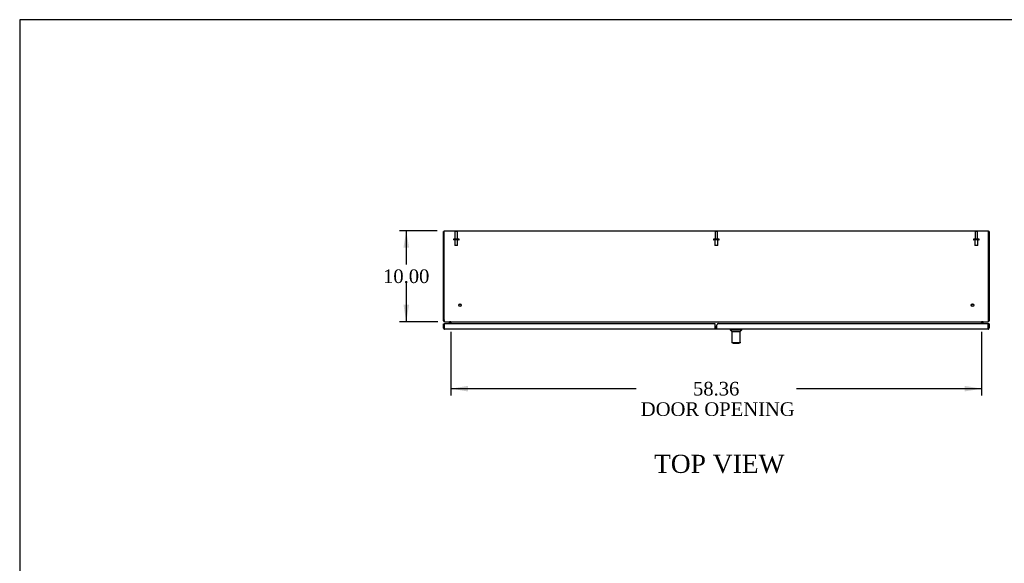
# Model space of a CAD drawing. Header units: inches. Extents: x 1 to 299, y -2 to 199.
# Tile 3 of 6: x 1 to 110, y 139 to 199. Entities that reach past the tile are written whole.
import ezdxf
from ezdxf.enums import TextEntityAlignment as Align
from ezdxf.lldxf.tags import DXFTag

# ---------------------------------------------------------------- set-up
doc = ezdxf.new("R2010")
doc.units = ezdxf.units.IN
doc.header["$MEASUREMENT"] = 0
for name, color, linetype in [('COM53148-1', 7, 'Continuous'), ('COM54646', 7, 'Continuous'), ('COM55251-2', 7, 'Continuous'), ('COM55253-2', 7, 'Continuous'), ('Default', 7, 'Continuous'), ('GSK11033', 7, 'Continuous'), ('GSK11136', 7, 'Continuous'), ('HAN13040', 7, 'Continuous'), ('HNG14573-1', 7, 'Continuous'), ('STD21878', 7, 'Continuous'), ('STD26098', 7, 'Continuous')]:
    doc.layers.add(name, color=color, linetype=linetype)
doc.styles.add('SEACAD_Times_New_Roman', font='times.ttf')
tags = doc.linetypes.add('HIDDEN2', pattern=[0.1875, 0.125, -0.0625]).pattern_tags.tags
tags[6:7] = [DXFTag(74, 4), DXFTag(75, 0), DXFTag(340, '0'), DXFTag(46, 0.0), DXFTag(50, 0.0), DXFTag(44, 0.0), DXFTag(45, 0.0)]
tags[4:5] = [DXFTag(74, 4), DXFTag(75, 0), DXFTag(340, '0'), DXFTag(46, 0.0), DXFTag(50, 0.0), DXFTag(44, 0.0), DXFTag(45, 0.0)]
doc.dimstyles.new('HAMMOND_(STH_-_300x200)', dxfattribs={"dimtxt": 1.5, "dimasz": 1.875, "dimexe": 0.75, "dimexo": 0.75, "dimgap": 0.375, "dimtad": 0, "dimtih": 1, "dimtoh": 1, "dimzin": 0, "dimdsep": 46, "dimtxsty": 'SEACAD_Times_New_Roman', "dimblk1": '_SE_FILLED', "dimblk2": '_SE_FILLED', "dimsah": 1, "dimcen": 0.75, "dimadec": 0, "dimazin": 0, "dimtfac": 0.8, "dimtofl": 0, "dimtmove": 0, "dimatfit": 3, "dimfxl": 1, "dimtolj": 1, "dimtzin": 0, "dimarcsym": 0})

# ---------------------------------------------------------------- blocks, each defined once
blk = doc.blocks.new('SE4')
at = {"layer": 'COM53148-1', "color": 7, "linetype": 'Continuous'}
for p, q in [((48.03, 175.59), (48.03, 175.7)), ((48.03, 175.7), (107.89, 175.7)), ((48.03, 165.91), (48.03, 175.59)), ((107.89, 175.7), (107.89, 175.59)), ((107.89, 165.91), (107.89, 175.59)), ((48.1, 165.7), (107.83, 165.7)), ((48.78, 165.68), (48.78, 165.67)), ((48.78, 165.67), (48.78, 165.48)), ((107.14, 165.67), (107.14, 165.68)), ((107.14, 165.48), (107.14, 165.67))]:
    blk.add_line(p, q, dxfattribs=at)
for centre, radius, start, end in [((48.35, 165.91), 0.312, 180, 198.093), ((48.7, 165.55), 0.147, 56.2672, 86.9174), ((107.22, 165.55), 0.147, 93.0826, 123.7328), ((107.58, 165.91), 0.312, 341.907, 360)]:
    blk.add_arc(centre, radius, start, end, dxfattribs=at)
for points in [[(48.1, 165.7), (48.09, 165.7), (48.09, 165.7), (48.08, 165.71), (48.07, 165.72), (48.06, 165.74), (48.06, 165.75), (48.05, 165.78), (48.05, 165.79), (48.05, 165.81)], [(107.87, 165.81), (107.87, 165.79), (107.87, 165.78), (107.86, 165.75), (107.86, 165.74), (107.85, 165.72), (107.85, 165.71), (107.84, 165.7), (107.83, 165.7), (107.83, 165.7)]]:
    blk.add_open_spline(points, degree=3, knots=[0, 0, 0, 0, 0.25, 0.25, 0.5, 0.5, 0.75, 0.75, 1, 1, 1, 1], dxfattribs=at)
at = {"layer": 'COM54646', "color": 7, "linetype": 'Continuous'}
for p, q in [((47.96, 165.91), (47.96, 175.63)), ((47.96, 175.63), (48.03, 175.63)), ((107.96, 175.63), (107.89, 175.63)), ((107.96, 175.63), (107.96, 165.91)), ((47.96, 165.81), (47.96, 165.91)), ((48.03, 165.81), (47.96, 165.81)), ((48.07, 165.73), (48.07, 165.7)), ((48.1, 165.7), (48.07, 165.7)), ((48.71, 165.68), (48.75, 165.69)), ((48.71, 165.67), (48.71, 165.48)), ((107.21, 165.68), (107.17, 165.69)), ((107.21, 165.48), (107.21, 165.67)), ((107.85, 165.7), (107.83, 165.7)), ((107.85, 165.73), (107.85, 165.7)), ((107.89, 165.81), (107.96, 165.81)), ((107.96, 165.91), (107.96, 165.81))]:
    blk.add_line(p, q, dxfattribs=at)
for centre, radius, start, end in [((48.07, 165.81), 0.108, 180, 270), ((48.07, 165.81), 0.036, 180, 247.0559), ((48.68, 165.67), 0.036, 18.6034, 90), ((48.68, 165.67), 0.036, 0, 18.6034), ((48.68, 165.67), 0.108, 0, 6.7326), ((107.25, 165.67), 0.108, 173.2674, 180), ((107.25, 165.67), 0.036, 90, 161.3966), ((107.25, 165.67), 0.036, 161.3966, 180), ((107.85, 165.81), 0.108, 270, 0), ((107.85, 165.81), 0.036, 292.9441, 0)]:
    blk.add_arc(centre, radius, start, end, dxfattribs=at)
at = {"layer": 'COM55251-2', "color": 7, "linetype": 'Continuous'}
for p, q in [((78.04, 164.97), (78.04, 165.36)), ((78.04, 164.86), (78.04, 164.97)), ((107.84, 164.86), (78.04, 164.86)), ((107.87, 165.48), (78.17, 165.48)), ((107.84, 164.86), (107.84, 164.86)), ((107.84, 164.86), (107.84, 164.86)), ((107.84, 164.86), (107.84, 164.86)), ((107.95, 165.48), (107.87, 165.48)), ((107.87, 165.48), (107.87, 165.18)), ((107.87, 164.97), (107.87, 165.48)), ((107.87, 164.97), (107.87, 164.97)), ((107.87, 164.92), (107.87, 164.97)), ((107.87, 164.97), (107.87, 164.88)), ((107.87, 164.92), (107.9, 164.88)), ((107.95, 165.48), (107.95, 164.97))]:
    blk.add_line(p, q, dxfattribs=at)
for centre, radius, start, end in [((78.17, 165.36), 0.125, 90, 180), ((107.84, 164.97), 0.108, 270.2175, 305.5265), ((107.84, 164.97), 0.108, 270, 270.1008), ((107.84, 164.97), 0.108, 305.5265, 0)]:
    blk.add_arc(centre, radius, start, end, dxfattribs=at)
blk.add_open_spline([(107.87, 164.88), (107.87, 164.87), (107.86, 164.87), (107.85, 164.86), (107.84, 164.86), (107.84, 164.86)], degree=3, knots=[0, 0, 0, 0, 0.5, 0.5, 1, 1, 1, 1], dxfattribs=at)
at = {"layer": 'COM55253-2', "color": 7, "linetype": 'Continuous'}
for p, q in [((47.98, 165.48), (48.05, 165.48)), ((47.98, 164.97), (47.98, 165.48)), ((48.05, 164.92), (48.02, 164.88)), ((77.85, 165.48), (48.05, 165.48)), ((48.05, 165.48), (48.05, 164.97)), ((48.05, 165.18), (48.05, 165.48)), ((48.05, 164.97), (48.05, 164.97)), ((48.05, 164.97), (48.05, 164.88)), ((48.05, 164.97), (48.05, 164.92)), ((48.08, 164.86), (48.09, 164.86)), ((77.85, 164.86), (48.09, 164.86)), ((48.09, 164.86), (48.09, 164.86)), ((48.09, 164.86), (48.09, 164.86)), ((77.85, 164.97), (77.85, 165.48)), ((77.85, 164.97), (77.85, 164.86))]:
    blk.add_line(p, q, dxfattribs=at)
for start, end in [(180, 234.4735), (234.4735, 269.7825), (269.8992, 270)]:
    blk.add_arc((48.09, 164.97), 0.108, start, end, dxfattribs=at)
blk.add_open_spline([(48.05, 164.88), (48.06, 164.87), (48.06, 164.87), (48.07, 164.86), (48.08, 164.86), (48.09, 164.86)], degree=3, knots=[0, 0, 0, 0, 0.5, 0.5, 1, 1, 1, 1], dxfattribs=at)
at = {"layer": 'GSK11033', "color": 7, "linetype": 'Continuous'}
for p, q in [((77.93, 164.89), (77.93, 164.93)), ((78.04, 164.89), (77.93, 164.89))]:
    blk.add_line(p, q, dxfattribs=at)
at = {"layer": 'GSK11136', "color": 7, "linetype": 'Continuous'}
for p, q in [((48.05, 164.93), (48.05, 165.18)), ((48.05, 165.18), (48.05, 165.18)), ((48.05, 164.93), (48.05, 164.93)), ((77.85, 165.18), (78.04, 165.18)), ((77.85, 164.93), (78.04, 164.93)), ((78.04, 165.18), (77.87, 165.18)), ((77.87, 165.18), (77.87, 164.93)), ((78.04, 164.93), (77.87, 164.93)), ((107.87, 165.18), (107.87, 164.93)), ((107.87, 165.18), (107.87, 165.18)), ((107.87, 164.93), (107.87, 164.93))]:
    blk.add_line(p, q, dxfattribs=at)
at = {"layer": 'HAN13040', "color": 7, "linetype": 'Continuous'}
for p, q in [((79.5, 164.86), (79.5, 164.8)), ((79.5, 164.8), (80.76, 164.8)), ((79.5, 164.8), (79.69, 164.61)), ((79.66, 164.61), (80.59, 164.61)), ((79.66, 164.61), (79.66, 163.46)), ((80.57, 164.61), (80.76, 164.8)), ((80.59, 163.46), (80.59, 164.61)), ((80.76, 164.8), (80.76, 164.86)), ((79.66, 163.46), (79.66, 163.39)), ((80.56, 163.36), (79.69, 163.36)), ((79.8, 163.36), (79.8, 163.35)), ((79.82, 163.33), (80.44, 163.33)), ((80.46, 163.35), (80.46, 163.36)), ((80.59, 163.46), (80.59, 163.39))]:
    blk.add_line(p, q, dxfattribs=at)
for centre, radius, start, end in [((79.69, 163.39), 0.03, 180, 270), ((79.82, 163.35), 0.02, 180, 270), ((80.44, 163.35), 0.02, 270, 0), ((80.56, 163.39), 0.03, 270, 0)]:
    blk.add_arc(centre, radius, start, end, dxfattribs=at)
at = {"layer": 'HNG14573-1', "color": 7, "linetype": 'Continuous'}
for p, q in [((48.57, 165.64), (48.57, 165.7)), ((107.35, 165.64), (107.35, 165.7)), ((48.57, 165.64), (48.63, 165.64)), ((48.65, 165.62), (48.65, 165.48)), ((107.27, 165.62), (107.27, 165.48)), ((107.35, 165.64), (107.29, 165.64))]:
    blk.add_line(p, q, dxfattribs=at)
for centre, radius, start, end in [((48.63, 165.62), 0.078, 0, 90), ((107.29, 165.62), 0.078, 90, 180), ((48.63, 165.62), 0.021, 0, 90), ((107.29, 165.62), 0.021, 90, 180)]:
    blk.add_arc(centre, radius, start, end, dxfattribs=at)
at = {"layer": 'STD21878', "color": 7, "linetype": 'HIDDEN2'}
for centre, radius in [((49.78, 167.52), 0.141), ((49.78, 167.52), 0.125), ((106.14, 167.52), 0.141), ((106.14, 167.52), 0.125)]:
    blk.add_circle(centre, radius, dxfattribs=at)
at = {"layer": 'STD26098', "color": 7, "linetype": 'HIDDEN2'}
for p, q in [((49.23, 175.57), (49.23, 174.79)), ((49.44, 175.63), (49.29, 175.63)), ((49.5, 174.79), (49.5, 175.57)), ((77.83, 175.57), (77.83, 174.79)), ((78.04, 175.63), (77.89, 175.63)), ((78.1, 174.79), (78.1, 175.57)), ((106.42, 175.57), (106.42, 174.79)), ((106.63, 175.63), (106.48, 175.63)), ((106.69, 174.79), (106.69, 175.57)), ((49.05, 174.76), (49.05, 174.72)), ((49.65, 174.79), (49.08, 174.79)), ((49.65, 174.69), (49.08, 174.69)), ((49.21, 174.69), (49.21, 174.07)), ((49.52, 174.07), (49.52, 174.69)), ((49.68, 174.72), (49.68, 174.76)), ((77.65, 174.76), (77.65, 174.72)), ((78.24, 174.79), (77.68, 174.79)), ((78.24, 174.69), (77.68, 174.69)), ((77.8, 174.69), (77.8, 174.07)), ((78.12, 174.07), (78.12, 174.69)), ((78.27, 174.72), (78.27, 174.76)), ((106.24, 174.76), (106.24, 174.72)), ((106.84, 174.79), (106.27, 174.79)), ((106.84, 174.69), (106.27, 174.69)), ((106.4, 174.69), (106.4, 174.07)), ((106.71, 174.07), (106.71, 174.69)), ((106.87, 174.72), (106.87, 174.76)), ((49.52, 174.07), (49.21, 174.07)), ((78.12, 174.07), (77.8, 174.07)), ((106.71, 174.07), (106.4, 174.07))]:
    blk.add_line(p, q, dxfattribs=at)
for centre, radius, start, end in [((49.29, 175.57), 0.06, 90, 180), ((49.44, 175.57), 0.06, 0, 90), ((77.89, 175.57), 0.06, 90, 180), ((78.04, 175.57), 0.06, 0, 90), ((106.48, 175.57), 0.06, 90, 180), ((106.63, 175.57), 0.06, 0, 90), ((49.08, 174.76), 0.03, 90, 180), ((49.08, 174.72), 0.03, 180, 270), ((49.65, 174.76), 0.03, 0, 90), ((49.65, 174.72), 0.03, 270, 0), ((77.68, 174.76), 0.03, 90, 180), ((77.68, 174.72), 0.03, 180, 270), ((78.24, 174.76), 0.03, 0, 90), ((78.24, 174.72), 0.03, 270, 0), ((106.27, 174.76), 0.03, 90, 180), ((106.27, 174.72), 0.03, 180, 270), ((106.84, 174.76), 0.03, 0, 90), ((106.84, 174.72), 0.03, 270, 0)]:
    blk.add_arc(centre, radius, start, end, dxfattribs=at)
blk = doc.blocks.new('DMBLK2844')
at = {"layer": 'Default', "linetype": 'Continuous'}
for points in [[(43.56, 173.83), (44.19, 173.83), (43.87, 175.7)], [(43.56, 167.58), (43.87, 165.7), (44.19, 167.58)]]:
    blk.add_hatch(color=7, dxfattribs=at).paths.add_polyline_path(points)
at = {"layer": 'Default', "color": 7, "linetype": 'Continuous'}
for p, q in [((47.28, 175.7), (43.12, 175.7)), ((43.87, 175.7), (43.87, 171.98)), ((43.87, 169.95), (43.87, 165.7)), ((47.35, 165.7), (43.12, 165.7))]:
    blk.add_line(p, q, dxfattribs=at)
at = {"layer": 'Default', "color": 7, "linetype": 'Continuous', "style": 'SEACAD_Times_New_Roman'}
blk.add_text('10.00', height=1.5, dxfattribs=at).set_placement((41.32, 171.45), align=Align.TOP_LEFT)
blk = doc.blocks.new('_SE_FILLED')
at = {"color": 0}
blk.add_line((0, 0), (-1, 0), dxfattribs=at)
blk.add_solid([(0, 0), (-1, -0.1665), (-1, 0.1665), (0, 0)], dxfattribs=at)
blk = doc.blocks.new('DMBLK2863')
at = {"layer": 'Default', "linetype": 'Continuous'}
for points in [[(50.66, 158.02), (50.66, 158.64), (48.78, 158.33)], [(105.26, 158.02), (107.14, 158.33), (105.26, 158.64)]]:
    blk.add_hatch(color=7, dxfattribs=at).paths.add_polyline_path(points)
at = {"layer": 'Default', "color": 7, "linetype": 'Continuous'}
for p, q in [((48.78, 164.59), (48.78, 157.58)), ((107.14, 164.59), (107.14, 157.58)), ((48.78, 158.33), (69.14, 158.33)), ((86.79, 158.33), (107.14, 158.33))]:
    blk.add_line(p, q, dxfattribs=at)
at = {"layer": 'Default', "color": 7, "linetype": 'Continuous', "style": 'SEACAD_Times_New_Roman'}
for s, p in [('58.36', (75.4, 159.08)), ('DOOR OPENING', (69.66, 156.83))]:
    blk.add_text(s, height=1.5, dxfattribs=at).set_placement(p, align=Align.TOP_LEFT)
blk = doc.blocks.new('BORDER')
at = {"layer": 'Default', "color": 7, "linetype": 'Continuous'}
for p, q in [((0, 27.86), (-41.86, 27.86)), ((-41.86, 27.86), (-41.86, 0))]:
    blk.add_line(p, q, dxfattribs=at)

msp = doc.modelspace()

# ---------------------------------------------------------------- block references
at = {"layer": 'Default', "color": 7, "xscale": 7.12, "yscale": 7.12, "zscale": 7.12}
msp.add_blockref('BORDER', (299.411, 0.564), dxfattribs=at)
at = {"layer": 'Default'}
msp.add_blockref('SE4', (0, 0), dxfattribs=at)

# ---------------------------------------------------------------- texts
at = {"layer": 'Default', "color": 7, "linetype": 'Continuous', "style": 'SEACAD_Times_New_Roman'}
msp.add_text('TOP VIEW', height=2, dxfattribs=at).set_placement((71.118, 151.059), align=Align.TOP_LEFT)

# ---------------------------------------------------------------- dimensions: what is measured, and where the dimension line sits
at = {"layer": 'Default', "color": 7, "linetype": 'Continuous'}
for base, p1, p2, angle, text, picture, middle, dimtype in [((43.875, 165.701), (48.033, 175.701), (48.096, 165.701), 90, '\\A1;<>', 'DMBLK2844', (43.875, 170.701), 160), ((48.783, 158.328), (48.783, 165.665), (107.139, 165.665), 0, '\\A1;<>\\PDOOR OPENING', 'DMBLK2863', (77.961, 158.328), 161)]:
    dim = msp.add_linear_dim(base=base, p1=p1, p2=p2, angle=angle, text=text, dimstyle='HAMMOND_(STH_-_300x200)', dxfattribs=at)
    dim.commit()
    dim.dimension.update_dxf_attribs({"geometry": picture, "text_midpoint": middle, "dimtype": dimtype})

doc.saveas('drawing.dxf')
